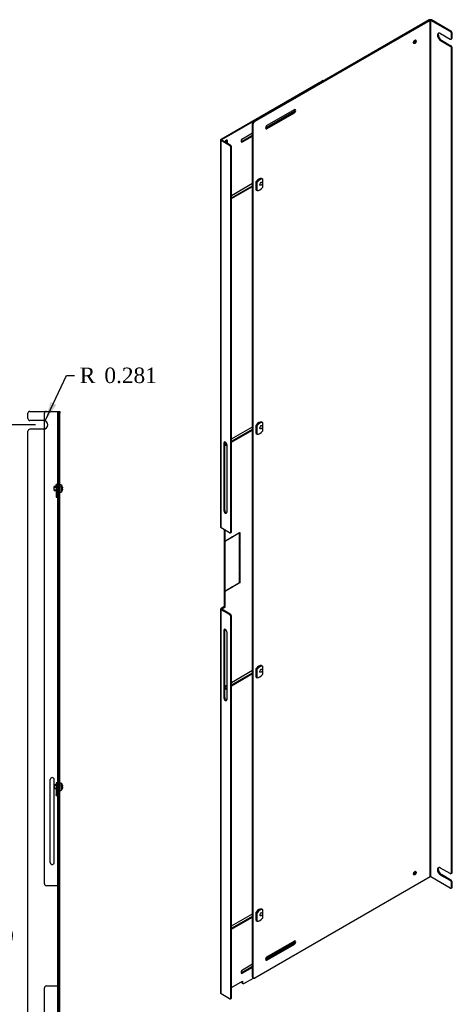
# Model space of a CAD drawing. Header units: inches. Extents: x 0 to 67.5, y 0 to 99.3.
# Tile 3 of 3: x 39.5 to 67.5, y 33.4 to 97.3. Entities that reach past the tile are written whole.
import ezdxf
from ezdxf.enums import TextEntityAlignment as Align
from ezdxf.lldxf.tags import DXFTag

# ---------------------------------------------------------------- set-up
doc = ezdxf.new("R2010")
doc.units = ezdxf.units.IN
doc.header["$MEASUREMENT"] = 0
for name, color, linetype in [('COM70975-4', 7, 'Continuous'), ('COM70976-2', 7, 'Continuous'), ('Default', 7, 'Continuous'), ('NTS16540', 7, 'Continuous'), ('SCS19050', 7, 'Continuous')]:
    doc.layers.add(name, color=color, linetype=linetype)
doc.styles.add('SEACAD_Times_New_Roman', font='times.ttf')
tags = doc.linetypes.add('HIDDEN2', pattern=[0.1875, 0.125, -0.0625]).pattern_tags.tags
tags[6:7] = [DXFTag(74, 4), DXFTag(75, 0), DXFTag(340, '0'), DXFTag(46, 0.0), DXFTag(50, 0.0), DXFTag(44, 0.0), DXFTag(45, 0.0)]
tags[4:5] = [DXFTag(74, 4), DXFTag(75, 0), DXFTag(340, '0'), DXFTag(46, 0.0), DXFTag(50, 0.0), DXFTag(44, 0.0), DXFTag(45, 0.0)]
doc.dimstyles.new('HAMMOND', dxfattribs={"dimtxt": 1, "dimasz": 1.25, "dimexe": 0.5, "dimexo": 0.5, "dimgap": 0.25, "dimtad": 0, "dimtih": 1, "dimtoh": 1, "dimdec": 3, "dimzin": 0, "dimdsep": 46, "dimtxsty": 'SEACAD_Times_New_Roman', "dimblk1": '_SE_FILLED', "dimblk2": '_SE_FILLED', "dimsah": 1, "dimcen": 0.5, "dimadec": 0, "dimazin": 0, "dimtfac": 0.8, "dimtofl": 0, "dimtmove": 0, "dimatfit": 3, "dimfxl": 1, "dimtolj": 1, "dimtzin": 0, "dimarcsym": 0})

# ---------------------------------------------------------------- blocks, each defined once
blk = doc.blocks.new('SE')
at = {"layer": 'COM70975-4', "color": 7, "linetype": 'Continuous'}
for p, q in [((66.048, 97.239), (54.687, 90.679)), ((66.099, 97.209), (54.738, 90.65)), ((66.099, 41.687), (66.099, 97.209)), ((66.15, 41.687), (66.15, 97.209)), ((67.399, 96.488), (66.15, 97.209)), ((67.45, 96.517), (66.2, 97.239)), ((67.399, 96.488), (67.45, 96.517)), ((66.78, 96.36), (67.399, 96.003)), ((66.78, 95.901), (66.831, 95.93)), ((66.78, 95.901), (67.399, 95.544)), ((66.831, 95.93), (67.45, 95.573)), ((67.462, 95.997), (67.512, 96.026)), ((67.538, 96.364), (67.487, 96.335)), ((67.487, 96.054), (67.487, 96.335)), ((67.487, 96.054), (67.538, 96.084)), ((67.538, 96.084), (67.538, 96.364)), ((67.399, 95.544), (67.45, 95.573)), ((67.538, 95.42), (67.487, 95.391)), ((67.487, 41.961), (67.487, 95.391)), ((67.538, 41.991), (67.538, 95.42)), ((57.301, 91.419), (55.533, 90.399)), ((54.687, 90.679), (54.738, 90.65)), ((55.482, 90.216), (57.25, 91.237)), ((57.301, 91.207), (55.533, 90.187)), ((57.25, 91.237), (57.301, 91.207)), ((54.598, 35.209), (54.598, 90.526)), ((54.649, 90.497), (54.598, 90.526)), ((54.649, 35.179), (54.649, 90.497)), ((55.482, 90.216), (55.533, 90.187)), ((67.399, 41.91), (66.78, 42.267)), ((66.099, 41.687), (54.738, 35.128)), ((67.399, 40.966), (66.15, 41.687)), ((66.78, 41.808), (66.831, 41.838)), ((67.399, 41.451), (66.78, 41.808)), ((67.45, 41.48), (66.831, 41.838)), ((67.462, 41.904), (67.512, 41.933)), ((67.487, 41.961), (67.538, 41.991)), ((67.399, 41.451), (67.45, 41.48)), ((67.462, 40.96), (67.512, 40.989)), ((67.538, 41.327), (67.487, 41.298)), ((67.487, 41.017), (67.487, 41.298)), ((67.487, 41.017), (67.538, 41.047)), ((67.538, 41.047), (67.538, 41.327)), ((57.25, 37.348), (55.482, 36.327)), ((55.533, 36.51), (57.301, 37.531)), ((55.533, 36.298), (57.301, 37.318)), ((57.25, 37.348), (57.301, 37.318)), ((55.482, 36.327), (55.533, 36.298)), ((54.598, 35.209), (54.649, 35.179)), ((54.624, 35.151), (54.675, 35.122))]:
    blk.add_line(p, q, dxfattribs=at)
for centre, major_axis, start_param, end_param in [((66.124, 97.195), (0.108, 0), 0.785398, 2.356194), ((66.124, 97.195), (0.036, 0), 0.785398, 2.356194), ((66.78, 96.131), (0.141, -0.244), 2.356194, 5.497787), ((66.831, 96.16), (0.141, -0.244), 3.323615, 5.497787), ((67.399, 96.386), (0.063, -0.108), 0.785398, 2.356194), ((67.45, 96.415), (-0.063, 0.108), 3.926991, 5.497787), ((65.063, 95.854), (0.065, 0.113), 3.543993, 5.880785), ((67.399, 96.105), (-0.063, 0.108), 2.356194, 3.926991), ((67.45, 96.135), (-0.063, 0.108), 3.141593, 3.926991), ((67.399, 95.442), (0.062, -0.108), 0.785398, 2.356194), ((67.45, 95.471), (-0.062, 0.108), 3.926991, 5.497787), ((57.25, 91.343), (-0.065, -0.113), 0.785398, 2.739192), ((57.301, 91.313), (-0.065, -0.113), 0.785398, 3.926991), ((54.687, 90.577), (-0.063, -0.108), 3.926991, 5.497787), ((54.738, 90.548), (0.063, 0.108), 0.785398, 2.356194), ((55.533, 90.293), (0.065, 0.113), 0.785398, 3.926991), ((55.482, 90.322), (0.065, 0.113), 3.543993, 3.926991), ((66.78, 42.038), (0.141, -0.244), 2.356194, 5.497787), ((66.831, 42.067), (0.141, -0.244), 3.323615, 5.497787), ((65.063, 41.965), (0.065, 0.113), 3.543993, 5.880785), ((66.124, 41.673), (0.036, 0), 0.785398, 2.356194), ((67.399, 42.012), (-0.062, 0.108), 2.356194, 3.926991), ((67.45, 42.042), (-0.062, 0.108), 3.141593, 3.926991), ((67.399, 41.349), (0.062, -0.108), 0.785398, 2.356194), ((67.399, 41.068), (-0.063, 0.108), 2.356194, 3.926991), ((67.45, 41.378), (-0.063, 0.108), 3.926991, 5.497787), ((67.45, 41.098), (-0.062, 0.108), 3.141593, 3.926991), ((57.25, 37.454), (-0.065, -0.113), 0.785398, 2.739193), ((57.301, 37.425), (-0.065, -0.113), 0.785398, 3.926991), ((55.533, 36.404), (0.065, 0.113), 0.785398, 3.926991), ((55.482, 36.433), (0.065, 0.113), 3.543993, 3.926991), ((54.687, 35.26), (0.062, 0.108), 2.356194, 3.141593), ((54.738, 35.23), (0.062, 0.108), 2.356194, 3.926991)]:
    blk.add_ellipse(centre, major_axis=major_axis, ratio=0.57735, start_param=start_param, end_param=end_param, dxfattribs=at)
for centre in [(65.114, 95.824), (65.114, 41.936)]:
    blk.add_ellipse(centre, major_axis=(-0.065, -0.113), ratio=0.57735, dxfattribs=at)
at = {"layer": 'COM70976-2', "color": 7, "linetype": 'Continuous'}
for p, q in [((52.56, 89.51), (59.113, 93.293)), ((52.611, 89.481), (59.164, 93.264)), ((59.164, 93.264), (59.113, 93.293)), ((59.2, 93.285), (59.175, 93.3)), ((55.442, 90.251), (57.332, 91.343)), ((55.482, 90.216), (57.25, 91.237)), ((52.528, 89.466), (52.528, 64.359)), ((52.56, 64.315), (52.56, 89.422)), ((53.102, 89.109), (52.56, 89.422)), ((52.611, 89.451), (52.611, 89.481)), ((53.153, 89.138), (52.611, 89.451)), ((52.925, 89.27), (52.925, 89.415)), ((52.925, 89.415), (52.976, 89.386)), ((52.976, 89.24), (52.976, 89.386)), ((53.898, 89.36), (54.598, 89.764)), ((53.898, 89.36), (53.949, 89.331)), ((53.949, 89.543), (54.598, 89.918)), ((53.949, 89.331), (54.598, 89.706)), ((53.102, 89.109), (53.153, 89.138)), ((53.241, 88.985), (53.191, 88.956)), ((53.191, 64.053), (53.191, 88.956)), ((53.241, 64.082), (53.241, 88.985)), ((53.241, 85.869), (54.598, 86.652)), ((53.241, 85.715), (54.598, 86.498)), ((53.241, 85.656), (54.598, 86.44)), ((53.241, 70.083), (54.598, 70.866)), ((53.241, 69.93), (54.598, 70.713)), ((53.241, 69.871), (54.598, 70.654)), ((52.796, 69.851), (52.745, 69.821)), ((52.745, 69.821), (52.745, 65.433)), ((52.796, 65.462), (52.796, 69.851)), ((52.837, 69.696), (52.925, 69.747)), ((52.837, 69.696), (52.888, 69.667)), ((52.888, 69.667), (52.929, 69.69)), ((52.929, 69.715), (52.929, 65.326)), ((52.796, 65.462), (52.745, 65.433)), ((53.102, 64.002), (52.56, 64.315)), ((52.766, 64.196), (52.766, 59.215)), ((52.817, 59.186), (52.817, 64.166)), ((53.165, 63.995), (53.216, 64.025)), ((53.191, 64.053), (53.241, 64.082)), ((53.316, 63.76), (53.772, 64.023)), ((53.751, 63.987), (53.316, 63.735)), ((53.751, 63.987), (53.729, 63.999)), ((53.751, 63.195), (53.751, 63.987)), ((53.772, 64.023), (53.772, 63.207)), ((52.838, 63.484), (53.295, 63.748)), ((53.295, 63.723), (52.838, 63.46)), ((52.838, 63.46), (52.838, 63.484)), ((53.295, 63.723), (53.273, 63.735)), ((53.295, 63.748), (53.295, 63.723)), ((53.316, 63.735), (53.316, 63.76)), ((53.772, 63.207), (53.751, 63.219)), ((53.772, 63.207), (53.751, 63.195)), ((53.751, 63.17), (53.772, 63.182)), ((53.751, 62.39), (53.751, 63.17)), ((53.772, 63.182), (53.772, 62.403)), ((53.772, 62.403), (53.751, 62.415)), ((53.772, 62.403), (53.751, 62.39)), ((53.751, 62.366), (53.772, 62.378)), ((53.751, 61.586), (53.751, 62.366)), ((53.772, 62.378), (53.772, 61.598)), ((53.772, 61.598), (53.751, 61.611)), ((53.772, 61.598), (53.751, 61.586)), ((53.751, 61.562), (53.772, 61.574)), ((53.751, 60.77), (53.751, 61.562)), ((53.772, 61.574), (53.772, 60.757)), ((53.316, 60.518), (53.751, 60.77)), ((53.772, 60.757), (53.316, 60.494)), ((53.772, 60.757), (53.751, 60.77)), ((52.838, 60.243), (53.295, 60.506)), ((53.295, 60.482), (52.838, 60.218)), ((52.838, 60.218), (52.838, 60.243)), ((53.295, 60.482), (53.273, 60.494)), ((53.295, 60.506), (53.295, 60.482)), ((53.316, 60.494), (53.316, 60.518)), ((52.528, 59.052), (52.528, 34.148)), ((52.766, 59.215), (52.56, 59.096)), ((52.56, 34.104), (52.56, 59.008)), ((53.102, 58.694), (52.56, 59.008)), ((52.611, 59.066), (52.817, 59.186)), ((52.611, 59.037), (52.611, 59.066)), ((53.153, 58.724), (52.611, 59.037)), ((52.817, 59.186), (52.766, 59.215)), ((53.102, 58.694), (53.153, 58.724)), ((53.241, 58.571), (53.191, 58.541)), ((53.191, 33.842), (53.191, 58.541)), ((53.241, 33.872), (53.241, 58.571)), ((52.796, 57.705), (52.745, 57.676)), ((52.745, 57.676), (52.745, 53.287)), ((52.796, 53.317), (52.796, 57.705)), ((52.929, 57.57), (52.929, 53.181)), ((53.241, 54.297), (54.598, 55.081)), ((53.241, 54.144), (54.598, 54.927)), ((53.241, 54.085), (54.598, 54.868)), ((52.837, 53.91), (52.929, 53.963)), ((52.837, 53.91), (52.888, 53.881)), ((52.888, 54.093), (52.929, 54.117)), ((52.888, 53.881), (52.929, 53.905)), ((52.796, 53.317), (52.745, 53.287)), ((53.241, 38.512), (54.598, 39.295)), ((53.241, 38.358), (54.598, 39.142)), ((53.241, 38.3), (54.598, 39.083)), ((57.332, 37.454), (55.442, 36.363)), ((57.25, 37.348), (55.482, 36.327)), ((54.598, 35.876), (53.898, 35.471)), ((54.598, 36.029), (53.949, 35.654)), ((54.598, 35.817), (53.949, 35.442)), ((53.898, 35.471), (53.949, 35.442)), ((54.037, 34.782), (54.65, 35.136)), ((53.241, 34.527), (53.949, 34.936)), ((53.898, 34.863), (53.898, 34.906)), ((53.898, 34.863), (53.949, 34.833)), ((53.924, 34.806), (53.974, 34.776)), ((53.949, 34.936), (53.949, 34.833)), ((53.102, 33.791), (52.56, 34.104)), ((53.191, 33.842), (53.241, 33.872)), ((53.165, 33.785), (53.216, 33.814))]:
    blk.add_line(p, q, dxfattribs=at)
for centre, major_axis, start_param, end_param in [((59.113, 93.191), (-0.063, -0.108), 3.141593, 3.926991), ((52.636, 89.466), (0.108, 0), 2.356194, 3.926991), ((52.636, 89.466), (0.036, 0), 2.356194, 3.926991), ((52.888, 89.335), (-0.063, -0.108), 2.356194, 5.016886), ((52.837, 89.364), (-0.063, -0.108), 2.356194, 2.722104), ((53.949, 89.437), (0.065, 0.113), 0.785398, 3.926991), ((53.898, 89.466), (0.065, 0.113), 3.543993, 3.926991), ((53.102, 89.007), (0.062, -0.108), 0.785398, 2.356194), ((53.153, 89.036), (-0.062, 0.108), 3.926991, 5.497787), ((52.837, 69.768), (0.065, -0.113), 0.785398, 3.926991), ((52.888, 69.773), (0.065, 0.113), 1.094885, 3.926991), ((52.888, 69.798), (0.065, -0.113), 3.543993, 3.926991), ((52.837, 69.802), (0.065, 0.113), 3.543993, 3.926991), ((52.837, 65.379), (-0.065, 0.113), 0.785398, 3.926991), ((52.888, 65.409), (-0.065, 0.113), 0.785398, 2.739192), ((52.636, 64.359), (0.108, 0), 3.141593, 3.926991), ((53.102, 64.104), (-0.063, 0.108), 2.356194, 3.926991), ((53.153, 64.133), (-0.062, 0.108), 3.141593, 3.926991), ((52.636, 59.052), (0.108, 0), 2.356194, 3.926991), ((52.636, 59.052), (0.036, 0), 2.356194, 3.926991), ((53.153, 58.622), (-0.063, 0.108), 3.926991, 5.497787), ((53.102, 58.592), (0.063, -0.108), 0.785398, 2.356194), ((52.837, 57.623), (0.065, -0.113), 0.785398, 3.926991), ((52.888, 57.652), (0.065, -0.113), 3.543993, 3.926991), ((52.888, 53.987), (0.065, 0.113), 0.785398, 3.926991), ((52.837, 54.017), (0.065, 0.113), 3.543993, 3.926991), ((52.837, 53.234), (-0.065, 0.113), 0.785398, 3.926991), ((52.888, 53.263), (-0.065, 0.113), 0.785398, 2.739192), ((53.949, 35.548), (0.065, 0.113), 0.785398, 3.926991), ((53.898, 35.577), (0.065, 0.113), 3.543994, 3.926991), ((53.986, 34.914), (0.063, 0.108), 2.356194, 3.141593), ((54.037, 34.885), (0.063, 0.108), 2.356194, 3.926991), ((52.636, 34.148), (0.108, 0), 3.141593, 3.926991), ((53.102, 33.893), (-0.063, 0.108), 2.356194, 3.926991), ((53.153, 33.923), (-0.062, 0.108), 3.141593, 3.926991)]:
    blk.add_ellipse(centre, major_axis=major_axis, ratio=0.57735, start_param=start_param, end_param=end_param, dxfattribs=at)
at = {"layer": 'NTS16540', "color": 7, "linetype": 'Continuous'}
for p, q in [((55.18, 86.972), (55.25, 86.931)), ((55.25, 86.931), (55.25, 86.706)), ((54.826, 86.216), (54.826, 86.768)), ((54.826, 86.768), (54.897, 86.727)), ((54.826, 86.216), (54.897, 86.175)), ((54.897, 86.175), (54.897, 86.727)), ((55.25, 86.644), (55.25, 86.379)), ((54.826, 70.43), (54.826, 70.982)), ((54.826, 70.982), (54.897, 70.941)), ((54.897, 70.39), (54.897, 70.941)), ((55.18, 71.186), (55.25, 71.146)), ((55.25, 71.146), (55.25, 70.92)), ((55.25, 70.858), (55.25, 70.594)), ((54.826, 70.43), (54.897, 70.39)), ((54.826, 54.645), (54.826, 55.197)), ((54.826, 55.197), (54.897, 55.156)), ((54.897, 54.604), (54.897, 55.156)), ((55.18, 55.401), (55.25, 55.36)), ((55.25, 55.36), (55.25, 55.135)), ((55.25, 55.072), (55.25, 54.808)), ((54.826, 54.645), (54.897, 54.604)), ((55.18, 39.615), (55.25, 39.574)), ((55.25, 39.574), (55.25, 39.349)), ((54.826, 38.859), (54.826, 39.411)), ((54.826, 39.411), (54.897, 39.37)), ((54.897, 38.818), (54.897, 39.37)), ((55.25, 39.287), (55.25, 39.022)), ((54.826, 38.859), (54.897, 38.818))]:
    blk.add_line(p, q, dxfattribs=at)
for centre, major_axis in [((55.003, 86.516), (0.25, 0.433)), ((55.073, 86.476), (0.25, 0.433)), ((55.073, 86.631), (-0.25, -0.433)), ((55.003, 70.731), (0.25, 0.433)), ((55.073, 70.69), (0.25, 0.433)), ((55.073, 70.845), (-0.25, -0.433)), ((55.003, 54.945), (0.25, 0.433)), ((55.073, 54.904), (0.25, 0.433)), ((55.073, 55.06), (-0.25, -0.433)), ((55.003, 39.16), (0.25, 0.433)), ((55.073, 39.119), (0.25, 0.433)), ((55.073, 39.274), (-0.25, -0.433))]:
    blk.add_ellipse(centre, major_axis=major_axis, ratio=0.57735, start_param=0.261799, end_param=1.308997, dxfattribs=at)
at = {"layer": 'SCS19050', "color": 7, "linetype": 'Continuous'}
for centre in [(55.166, 86.626), (55.166, 70.841), (55.166, 55.055), (55.166, 39.269)]:
    blk.add_ellipse(centre, major_axis=(0.062, 0.108), ratio=0.57735, dxfattribs=at)
blk = doc.blocks.new('SE2')
at = {"layer": 'COM70975-4', "color": 7, "linetype": 'Continuous'}
for p, q in [((40.048, 71.4), (40.048, 71.744)), ((40.173, 71.869), (41.94, 71.869)), ((41.94, 71.869), (42.048, 71.869)), ((42.048, 3.869), (42.048, 71.869)), ((41.048, 71.275), (40.173, 71.275)), ((40.048, 5.15), (40.048, 70.587)), ((41.048, 70.712), (40.173, 70.712))]:
    blk.add_line(p, q, dxfattribs=at)
at = {"layer": 'COM70975-4', "color": 7, "linetype": 'HIDDEN2'}
for p, q in [((41.976, 3.869), (41.976, 71.869)), ((42.048, 70.999), (41.976, 70.999)), ((42.048, 70.999), (41.976, 70.999)), ((42.048, 70.739), (41.976, 70.739)), ((41.976, 70.739), (42.048, 70.739)), ((42.048, 67.025), (41.976, 67.025)), ((41.976, 66.712), (42.048, 66.712)), ((42.048, 47.692), (41.976, 47.692)), ((41.976, 47.379), (42.048, 47.379))]:
    blk.add_line(p, q, dxfattribs=at)
at = {"layer": 'COM70975-4', "color": 7, "linetype": 'Continuous'}
for centre, radius, start, end in [((40.173, 71.744), 0.125, 90, 180), ((40.173, 71.4), 0.125, 180, 270), ((41.048, 70.994), 0.281, 270, 90), ((40.173, 70.587), 0.125, 90, 180)]:
    blk.add_arc(centre, radius, start, end, dxfattribs=at)
at = {"layer": 'COM70976-2', "color": 7, "linetype": 'HIDDEN2'}
for p, q in [((41.12, 71.265), (41.12, 71.744)), ((42.12, 71.619), (42.048, 71.619)), ((42.048, 71.119), (42.12, 71.119)), ((42.12, 70.999), (42.048, 70.999)), ((41.12, 41.244), (41.12, 70.722)), ((42.12, 70.739), (42.048, 70.739)), ((42.12, 66.999), (42.048, 66.999)), ((42.12, 66.739), (42.048, 66.739)), ((41.49, 42.619), (41.49, 47.994)), ((41.75, 42.619), (41.75, 47.994)), ((42.12, 47.665), (42.048, 47.665)), ((42.12, 47.405), (42.048, 47.405)), ((42.012, 41.119), (41.245, 41.119)), ((42.048, 41.119), (42.012, 41.119)), ((42.048, 41.119), (42.12, 41.119)), ((42.048, 39.869), (42.12, 39.869)), ((42.048, 39.839), (42.12, 39.839)), ((42.048, 38.869), (42.12, 38.869)), ((42.048, 38.839), (42.12, 38.839)), ((42.048, 37.884), (42.12, 37.884)), ((42.048, 37.854), (42.12, 37.854)), ((42.048, 36.899), (42.12, 36.899)), ((42.048, 36.869), (42.12, 36.869)), ((42.048, 35.899), (42.12, 35.899)), ((42.048, 35.869), (42.12, 35.869)), ((41.12, 5.015), (41.12, 34.494)), ((41.245, 34.619), (42.012, 34.619)), ((42.012, 34.619), (42.048, 34.619)), ((42.048, 34.619), (42.12, 34.619))]:
    blk.add_line(p, q, dxfattribs=at)
at = {"layer": 'COM70976-2', "color": 7, "linetype": 'Continuous'}
for p, q in [((42.048, 71.869), (42.12, 71.869)), ((42.12, 71.869), (42.12, 71.744)), ((42.12, 3.994), (42.12, 71.744)), ((41.12, 70.722), (41.12, 71.265))]:
    blk.add_line(p, q, dxfattribs=at)
at = {"layer": 'COM70976-2', "color": 7, "linetype": 'HIDDEN2'}
for centre, radius, start, end in [((41.245, 71.744), 0.125, 90, 180), ((41.62, 47.994), 0.13, 0, 180), ((41.62, 42.619), 0.13, 180, 0), ((41.245, 41.244), 0.125, 180, 270), ((41.245, 34.494), 0.125, 90, 180)]:
    blk.add_arc(centre, radius, start, end, dxfattribs=at)
at = {"layer": 'NTS16540', "color": 7, "linetype": 'HIDDEN2'}
for p, q in [((41.876, 67.052), (41.876, 67.119)), ((41.976, 67.119), (41.876, 67.119)), ((41.876, 67.052), (41.876, 66.376)), ((41.976, 67.052), (41.876, 67.052)), ((42.016, 66.994), (41.876, 66.994)), ((42.016, 66.969), (41.876, 66.969)), ((41.876, 66.768), (42.016, 66.768)), ((42.016, 66.744), (41.876, 66.744)), ((42.006, 67.015), (41.976, 67.015)), ((41.976, 66.722), (42.006, 66.722)), ((42.016, 67.005), (42.016, 66.732)), ((41.876, 66.376), (41.876, 66.309)), ((41.976, 66.376), (41.876, 66.376)), ((41.876, 66.309), (41.976, 66.309)), ((41.876, 47.785), (41.876, 47.718)), ((41.976, 47.785), (41.876, 47.785)), ((41.876, 47.718), (41.876, 47.042)), ((41.976, 47.718), (41.876, 47.718)), ((42.016, 47.66), (41.876, 47.66)), ((42.016, 47.636), (41.876, 47.636)), ((41.876, 47.435), (42.016, 47.435)), ((42.016, 47.41), (41.876, 47.41)), ((42.006, 47.682), (41.976, 47.682)), ((41.976, 47.389), (42.006, 47.389)), ((42.016, 47.672), (42.016, 47.399)), ((41.876, 46.975), (41.876, 47.042)), ((41.976, 47.042), (41.876, 47.042)), ((41.876, 46.975), (41.976, 46.975))]:
    blk.add_line(p, q, dxfattribs=at)
for centre, start, end in [((42.006, 67.005), 0, 90), ((42.006, 66.732), 270, 0), ((42.006, 47.672), 0, 90), ((42.006, 47.399), 270, 0)]:
    blk.add_arc(centre, 0.01, start, end, dxfattribs=at)
at = {"layer": 'SCS19050', "color": 7, "linetype": 'Continuous'}
for p, q in [((42.21, 67.103), (42.13, 67.103)), ((42.21, 67.1), (42.21, 67.103)), ((42.13, 66.635), (42.21, 66.635)), ((42.21, 66.637), (42.21, 66.635)), ((42.286, 66.905), (42.261, 66.905)), ((42.261, 66.832), (42.286, 66.832)), ((42.21, 47.769), (42.13, 47.769)), ((42.13, 47.301), (42.21, 47.301)), ((42.21, 47.766), (42.21, 47.769)), ((42.21, 47.304), (42.21, 47.301)), ((42.286, 47.572), (42.261, 47.572)), ((42.261, 47.499), (42.286, 47.499))]:
    blk.add_line(p, q, dxfattribs=at)
at = {"layer": 'SCS19050', "color": 7, "linetype": 'HIDDEN2'}
for p, q in [((42.21, 67.1), (42.21, 66.905)), ((41.745, 66.744), (41.745, 66.994)), ((42.12, 66.994), (41.745, 66.994)), ((41.745, 66.963), (42.12, 66.963)), ((41.745, 66.774), (42.12, 66.774)), ((41.745, 66.744), (42.12, 66.744)), ((42.12, 66.994), (42.12, 66.963)), ((42.12, 66.744), (42.12, 66.774)), ((42.261, 66.905), (42.21, 66.905)), ((42.21, 66.905), (42.21, 66.832)), ((42.261, 66.832), (42.21, 66.832)), ((42.21, 66.832), (42.21, 66.637)), ((41.745, 47.66), (41.745, 47.41)), ((42.12, 47.66), (41.745, 47.66)), ((41.745, 47.63), (42.12, 47.63)), ((41.745, 47.441), (42.12, 47.441)), ((41.745, 47.41), (42.12, 47.41)), ((42.12, 47.66), (42.12, 47.63)), ((42.12, 47.41), (42.12, 47.441)), ((42.21, 47.766), (42.21, 47.572)), ((42.261, 47.572), (42.21, 47.572)), ((42.21, 47.572), (42.21, 47.499)), ((42.261, 47.499), (42.21, 47.499)), ((42.21, 47.499), (42.21, 47.304))]:
    blk.add_line(p, q, dxfattribs=at)
at = {"layer": 'SCS19050', "color": 7, "linetype": 'Continuous'}
for centre, start, end in [((42.13, 67.093), 90, 180), ((42.13, 66.645), 180, 270), ((42.13, 47.759), 90, 180), ((42.13, 47.311), 180, 270)]:
    blk.add_arc(centre, 0.01, start, end, dxfattribs=at)
for points, knots in [([(42.21, 67.1), (42.212, 67.1), (42.213, 67.099), (42.216, 67.098), (42.218, 67.097), (42.218, 67.095)], [0, 0, 0, 0, 0.5, 0.5, 1, 1, 1, 1]), ([(42.218, 67.095), (42.228, 67.081), (42.236, 67.066), (42.251, 67.036), (42.257, 67.02), (42.275, 66.972), (42.282, 66.939), (42.286, 66.905)], [0, 0, 0, 0, 0.25, 0.25, 0.5, 0.5, 1, 1, 1, 1]), ([(42.218, 66.642), (42.218, 66.641), (42.216, 66.639), (42.213, 66.638), (42.212, 66.637), (42.21, 66.637)], [0, 0, 0, 0, 0.5, 0.5, 1, 1, 1, 1]), ([(42.286, 66.832), (42.284, 66.815), (42.281, 66.799), (42.274, 66.765), (42.269, 66.749), (42.257, 66.717), (42.251, 66.701), (42.236, 66.671), (42.228, 66.656), (42.218, 66.642)], [0, 0, 0, 0, 0.25, 0.25, 0.5, 0.5, 0.75, 0.75, 1, 1, 1, 1]), ([(42.261, 66.905), (42.263, 66.893), (42.263, 66.881), (42.263, 66.856), (42.263, 66.844), (42.261, 66.832)], [0, 0, 0, 0, 0.5, 0.5, 1, 1, 1, 1]), ([(42.21, 47.766), (42.212, 47.766), (42.213, 47.766), (42.216, 47.764), (42.218, 47.763), (42.218, 47.762)], [0, 0, 0, 0, 0.5, 0.5, 1, 1, 1, 1]), ([(42.218, 47.309), (42.218, 47.307), (42.216, 47.306), (42.213, 47.305), (42.212, 47.304), (42.21, 47.304)], [0, 0, 0, 0, 0.5, 0.5, 1, 1, 1, 1]), ([(42.218, 47.762), (42.228, 47.747), (42.236, 47.733), (42.251, 47.702), (42.257, 47.687), (42.275, 47.638), (42.282, 47.605), (42.286, 47.572)], [0, 0, 0, 0, 0.25, 0.25, 0.5, 0.5, 1, 1, 1, 1]), ([(42.286, 47.499), (42.284, 47.482), (42.281, 47.465), (42.274, 47.432), (42.269, 47.416), (42.257, 47.384), (42.251, 47.368), (42.236, 47.338), (42.228, 47.323), (42.218, 47.309)], [0, 0, 0, 0, 0.25, 0.25, 0.5, 0.5, 0.75, 0.75, 1, 1, 1, 1]), ([(42.261, 47.572), (42.263, 47.56), (42.263, 47.547), (42.263, 47.523), (42.263, 47.511), (42.261, 47.499)], [0, 0, 0, 0, 0.5, 0.5, 1, 1, 1, 1])]:
    blk.add_open_spline(points, degree=3, knots=knots, dxfattribs=at)
blk = doc.blocks.new('DMBLK42')
at = {"layer": 'Default', "linetype": 'Continuous'}
for points in [[(36.857, 69.744), (37.273, 69.744), (37.065, 70.994)], [(36.857, 5.994), (37.065, 4.744), (37.273, 5.994)]]:
    blk.add_hatch(color=7, dxfattribs=at).paths.add_polyline_path(points)
at = {"layer": 'Default', "color": 7, "linetype": 'Continuous'}
for p, q in [((40.548, 70.994), (36.565, 70.994)), ((37.065, 70.994), (37.065, 38.719)), ((37.065, 37.019), (37.065, 4.744)), ((40.548, 4.744), (36.565, 4.744))]:
    blk.add_line(p, q, dxfattribs=at)
at = {"layer": 'Default', "color": 7, "linetype": 'Continuous', "style": 'SEACAD_Times_New_Roman'}
blk.add_text('66.250', height=1, dxfattribs=at).set_placement((34.98, 38.369), align=Align.TOP_LEFT)
blk = doc.blocks.new('_SE_FILLED')
at = {"color": 0}
blk.add_line((0, 0), (-1, 0), dxfattribs=at)
blk.add_solid([(0, 0), (-1, -0.1665), (-1, 0.1665), (0, 0)], dxfattribs=at)
blk = doc.blocks.new('DMBLK43')
at = {"layer": 'Default', "linetype": 'Continuous'}
blk.add_hatch(color=7, dxfattribs=at).paths.add_polyline_path([(41.51, 72.468), (41.168, 71.248), (41.888, 72.291)])
at = {"layer": 'Default', "color": 7, "linetype": 'Continuous'}
for p, q in [((41.168, 71.248), (42.555, 74.203)), ((42.555, 74.203), (43.055, 74.203))]:
    blk.add_line(p, q, dxfattribs=at)
at = {"layer": 'Default', "color": 7, "linetype": 'Continuous', "style": 'SEACAD_Times_New_Roman'}
for s, p in [('R', (43.405, 74.703)), ('0.281', (45, 74.703))]:
    blk.add_text(s, height=1, dxfattribs=at).set_placement(p, align=Align.TOP_LEFT)

msp = doc.modelspace()

# ---------------------------------------------------------------- block references
at = {"layer": 'Default'}
for name in ['SE', 'SE2']:
    msp.add_blockref(name, (0, 0), dxfattribs=at)

# ---------------------------------------------------------------- dimensions: what is measured, and where the dimension line sits
at = {"layer": 'Default', "color": 7, "linetype": 'Continuous'}
dim = msp.add_radius_dim(center=(41.0484, 70.9936), mpoint=(41.1679, 71.2482), text='\\A1;<>', dimstyle='HAMMOND', dxfattribs=at)
dim.commit()
dim.dimension.update_dxf_attribs({"geometry": 'DMBLK43', "text_midpoint": (43.0546, 74.2031), "dimtype": 164})
dim = msp.add_linear_dim(base=(37.065, 70.9936), p1=(41.0484, 70.9936), p2=(41.0484, 4.7436), angle=270, text='\\A1;<>', dimstyle='HAMMOND', dxfattribs=at)
dim.commit()
dim.dimension.update_dxf_attribs({"geometry": 'DMBLK42', "text_midpoint": (37.065, 37.8686), "dimtype": 161})

doc.saveas('drawing.dxf')
